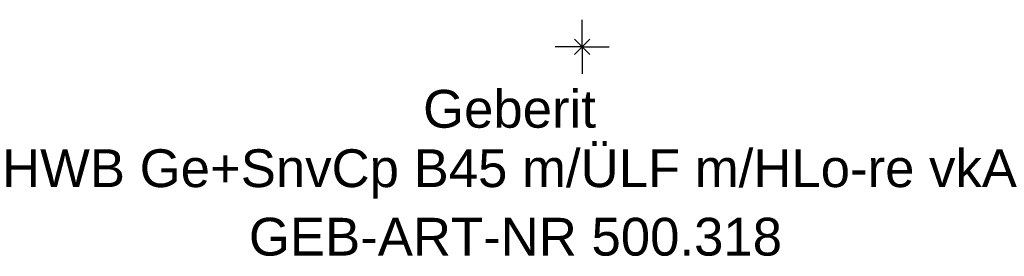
# Model space of a CAD drawing. Header units: millimetres. Extents: x -225 to 225, y -19 to 850.
# Tile 1 of 2: x -52 to 39, y -19 to 2. Entities that reach past the tile are written whole.
import ezdxf
from ezdxf.enums import TextEntityAlignment as Align

# ---------------------------------------------------------------- set-up
doc = ezdxf.new("R2010")
doc.units = ezdxf.units.MM
doc.layers.get('0').update_dxf_attribs({"linetype": 'CONTINUOUS'})
for name, color, linetype, lineweight in [('Arbeitspunkt(DIN)', 7, 'CONTINUOUS', 25), ('GEB-ART-NR', 1, 'CONTINUOUS', 18), ('GEB-BEZUG', 2, 'CONTINUOUS', 25), ('GEB-TEXT', 5, 'CONTINUOUS', 18)]:
    doc.layers.add(name, color=color, linetype=linetype, lineweight=lineweight)
doc.styles.get("Standard").update_dxf_attribs({"font": 'arial.ttf'})

# ---------------------------------------------------------------- blocks, each defined once
blk = doc.blocks.new('Einfügepunkt')
at = {"layer": 'GEB-BEZUG'}
for p, q in [((-0.707, -0.707), (0.707, 0.707)), ((-0.707, 0.707), (0.707, -0.707))]:
    blk.add_line(p, q, dxfattribs=at)

msp = doc.modelspace()

# ---------------------------------------------------------------- linework, layer by layer
at = {"layer": 'Arbeitspunkt(DIN)', "ltscale": 25}
for q in [(0, 2.5), (-2.5, 0), (0, -2.5), (2.5, 0)]:
    msp.add_line((0, 0), q, dxfattribs=at)

# ---------------------------------------------------------------- block references
at = {"ltscale": 25}
msp.add_blockref('Einfügepunkt', (0, 0), dxfattribs=at)

# ---------------------------------------------------------------- texts
at = {"layer": 'GEB-ART-NR'}
msp.add_text('GEB-ART-NR 500.318', height=3.5, dxfattribs=at).set_placement((-6.192, -19.343), align=Align.CENTER)
at = {"layer": 'GEB-TEXT'}
for s, p in [('Geberit', (-6.745, -7.5)), ('HWB Ge+SnvCp B45 m/ÜLF m/HLo-re vkA', (-6.745, -13))]:
    msp.add_text(s, height=3.5, dxfattribs=at).set_placement(p, align=Align.CENTER)

doc.saveas('drawing.dxf')
